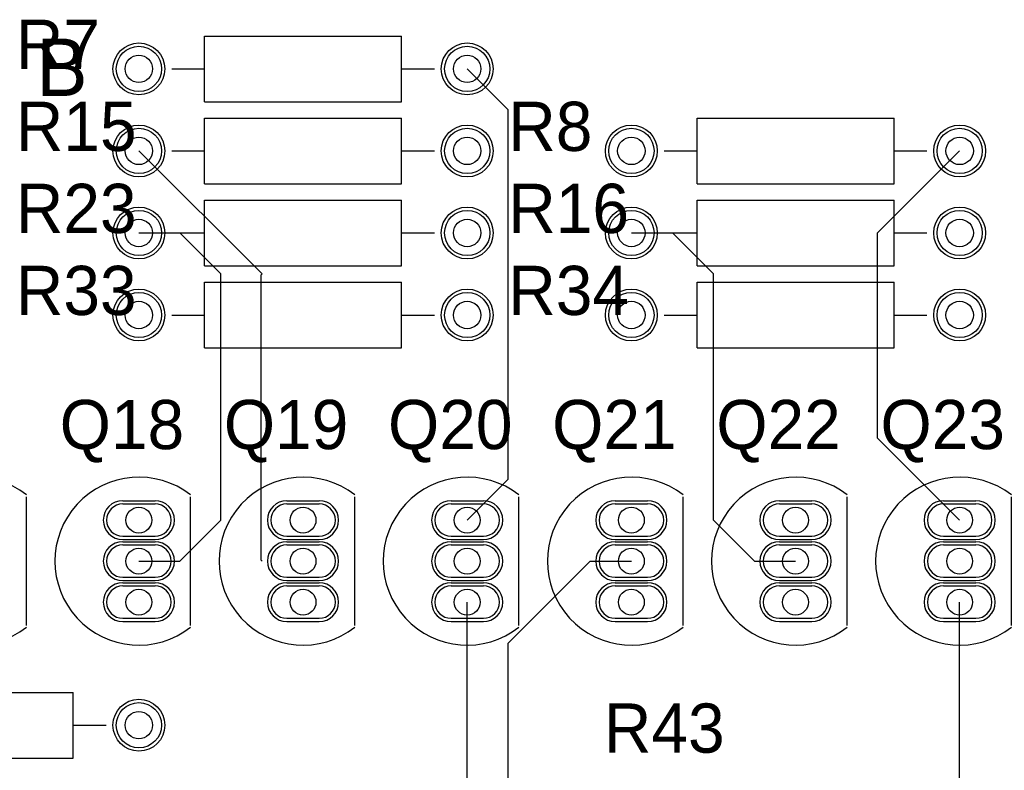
# Model space of a CAD drawing. Extents: x 0.2 to 21.7, y 0.2 to 7.8.
# Tile 16 of 23: x 6.4 to 7.6, y 3.8 to 4.8. Entities that reach past the tile are written whole.
import ezdxf

# ---------------------------------------------------------------- set-up
doc = ezdxf.new("R2010")
doc.units = 0
doc.layers.get('0').update_dxf_attribs({"linetype": 'CONTINUOUS'})
for name, color, linetype in [('BOTTOMLAYER', 5, 'CONTINUOUS'), ('BOTTOMSOLDER', 6, 'CONTINUOUS'), ('MECHANICAL16', 56, 'CONTINUOUS'), ('MULTILAYER', 9, 'CONTINUOUS'), ('PADHOLE', 156, 'CONTINUOUS'), ('TOPLAYER', 1, 'CONTINUOUS'), ('TOPOVERLAY', 2, 'CONTINUOUS'), ('TOPSOLDER', 216, 'CONTINUOUS')]:
    doc.layers.add(name, color=color, linetype=linetype)

# ---------------------------------------------------------------- blocks, each defined once
blk = doc.blocks.new('29_04_49')
at = {"layer": 'BOTTOMLAYER'}
for p, q in [((-0.019685, 0.069685), (0.019685, 0.069685)), ((-0.019685, 0.030315), (0.019685, 0.030315)), ((-0.019685, 0.019685), (0.019685, 0.019685)), ((-0.019685, -0.019685), (0.019685, -0.019685)), ((-0.019685, -0.030315), (0.019685, -0.030315)), ((-0.019685, -0.069685), (0.019685, -0.069685))]:
    blk.add_line(p, q, dxfattribs=at)
for centre, start, end in [((-0.019685, 0.05), 90, 270), ((0.019685, 0.05), 270, 90), ((-0.019685, 0), 90, 270), ((0.019685, 0), 270, 90), ((-0.019685, -0.05), 90, 270), ((0.019685, -0.05), 270, 90)]:
    blk.add_arc(centre, 0.019685, start, end, dxfattribs=at)
at = {"layer": 'BOTTOMSOLDER'}
for p, q in [((-0.019685, 0.073685), (0.019685, 0.073685)), ((-0.019685, 0.026315), (0.019685, 0.026315)), ((-0.019685, 0.023685), (0.019685, 0.023685)), ((-0.019685, -0.023685), (0.019685, -0.023685)), ((-0.019685, -0.026315), (0.019685, -0.026315)), ((-0.019685, -0.073685), (0.019685, -0.073685))]:
    blk.add_line(p, q, dxfattribs=at)
for centre, start, end in [((-0.019685, 0.05), 90, 270), ((0.019685, 0.05), 270, 90), ((-0.019685, 0), 90, 270), ((0.019685, 0), 270, 90), ((-0.019685, -0.05), 90, 270), ((0.019685, -0.05), 270, 90)]:
    blk.add_arc(centre, 0.023685, start, end, dxfattribs=at)
at = {"layer": 'MULTILAYER'}
for p, q in [((-0.019685, 0.069685), (0.019685, 0.069685)), ((-0.019685, 0.030315), (0.019685, 0.030315)), ((-0.019685, 0.019685), (0.019685, 0.019685)), ((-0.019685, -0.019685), (0.019685, -0.019685)), ((-0.019685, -0.030315), (0.019685, -0.030315)), ((-0.019685, -0.069685), (0.019685, -0.069685))]:
    blk.add_line(p, q, dxfattribs=at)
for centre, start, end in [((-0.019685, 0.05), 90, 270), ((0.019685, 0.05), 270, 90), ((-0.019685, 0), 90, 270), ((0.019685, 0), 270, 90), ((-0.019685, -0.05), 90, 270), ((0.019685, -0.05), 270, 90)]:
    blk.add_arc(centre, 0.019685, start, end, dxfattribs=at)
at = {"layer": 'PADHOLE'}
for centre in [(0, 0.05), (0, 0), (0, -0.05)]:
    blk.add_circle(centre, 0.015748, dxfattribs=at)
at = {"layer": 'TOPLAYER'}
for p, q in [((-0.019685, 0.069685), (0.019685, 0.069685)), ((-0.019685, 0.030315), (0.019685, 0.030315)), ((-0.019685, 0.019685), (0.019685, 0.019685)), ((-0.019685, -0.019685), (0.019685, -0.019685)), ((-0.019685, -0.030315), (0.019685, -0.030315)), ((-0.019685, -0.069685), (0.019685, -0.069685))]:
    blk.add_line(p, q, dxfattribs=at)
for centre, start, end in [((-0.019685, 0.05), 90, 270), ((0.019685, 0.05), 270, 90), ((-0.019685, 0), 90, 270), ((0.019685, 0), 270, 90), ((-0.019685, -0.05), 90, 270), ((0.019685, -0.05), 270, 90)]:
    blk.add_arc(centre, 0.019685, start, end, dxfattribs=at)
at = {"layer": 'TOPOVERLAY'}
blk.add_line((0.062992, -0.078346), (0.062992, 0.078346), dxfattribs=at)
blk.add_arc((0, 0), 0.102362, 52, 308, dxfattribs=at)
at = {"layer": 'TOPSOLDER'}
for p, q in [((-0.019685, 0.073685), (0.019685, 0.073685)), ((-0.019685, 0.026315), (0.019685, 0.026315)), ((-0.019685, 0.023685), (0.019685, 0.023685)), ((-0.019685, -0.023685), (0.019685, -0.023685)), ((-0.019685, -0.026315), (0.019685, -0.026315)), ((-0.019685, -0.073685), (0.019685, -0.073685))]:
    blk.add_line(p, q, dxfattribs=at)
for centre, start, end in [((-0.019685, 0.05), 90, 270), ((0.019685, 0.05), 270, 90), ((-0.019685, 0), 90, 270), ((0.019685, 0), 270, 90), ((-0.019685, -0.05), 90, 270), ((0.019685, -0.05), 270, 90)]:
    blk.add_arc(centre, 0.023685, start, end, dxfattribs=at)
blk = doc.blocks.new('29_04_50')
at = {"layer": 'BOTTOMLAYER'}
for p, q in [((-0.019685, 0.069685), (0.019685, 0.069685)), ((-0.019685, 0.030315), (0.019685, 0.030315)), ((-0.019685, 0.019685), (0.019685, 0.019685)), ((-0.019685, -0.019685), (0.019685, -0.019685)), ((-0.019685, -0.030315), (0.019685, -0.030315)), ((-0.019685, -0.069685), (0.019685, -0.069685))]:
    blk.add_line(p, q, dxfattribs=at)
for centre, start, end in [((-0.019685, 0.05), 90, 270), ((0.019685, 0.05), 270, 90), ((-0.019685, 0), 90, 270), ((0.019685, 0), 270, 90), ((-0.019685, -0.05), 90, 270), ((0.019685, -0.05), 270, 90)]:
    blk.add_arc(centre, 0.019685, start, end, dxfattribs=at)
at = {"layer": 'BOTTOMSOLDER'}
for p, q in [((-0.019685, 0.073685), (0.019685, 0.073685)), ((-0.019685, 0.026315), (0.019685, 0.026315)), ((-0.019685, 0.023685), (0.019685, 0.023685)), ((-0.019685, -0.023685), (0.019685, -0.023685)), ((-0.019685, -0.026315), (0.019685, -0.026315)), ((-0.019685, -0.073685), (0.019685, -0.073685))]:
    blk.add_line(p, q, dxfattribs=at)
for centre, start, end in [((-0.019685, 0.05), 90, 270), ((0.019685, 0.05), 270, 90), ((-0.019685, 0), 90, 270), ((0.019685, 0), 270, 90), ((-0.019685, -0.05), 90, 270), ((0.019685, -0.05), 270, 90)]:
    blk.add_arc(centre, 0.023685, start, end, dxfattribs=at)
at = {"layer": 'MULTILAYER'}
for p, q in [((-0.019685, 0.069685), (0.019685, 0.069685)), ((-0.019685, 0.030315), (0.019685, 0.030315)), ((-0.019685, 0.019685), (0.019685, 0.019685)), ((-0.019685, -0.019685), (0.019685, -0.019685)), ((-0.019685, -0.030315), (0.019685, -0.030315)), ((-0.019685, -0.069685), (0.019685, -0.069685))]:
    blk.add_line(p, q, dxfattribs=at)
for centre, start, end in [((-0.019685, 0.05), 90, 270), ((0.019685, 0.05), 270, 90), ((-0.019685, 0), 90, 270), ((0.019685, 0), 270, 90), ((-0.019685, -0.05), 90, 270), ((0.019685, -0.05), 270, 90)]:
    blk.add_arc(centre, 0.019685, start, end, dxfattribs=at)
at = {"layer": 'PADHOLE'}
for centre in [(0, 0.05), (0, 0), (0, -0.05)]:
    blk.add_circle(centre, 0.015748, dxfattribs=at)
at = {"layer": 'TOPLAYER'}
for p, q in [((-0.019685, 0.069685), (0.019685, 0.069685)), ((-0.019685, 0.030315), (0.019685, 0.030315)), ((-0.019685, 0.019685), (0.019685, 0.019685)), ((-0.019685, -0.019685), (0.019685, -0.019685)), ((-0.019685, -0.030315), (0.019685, -0.030315)), ((-0.019685, -0.069685), (0.019685, -0.069685))]:
    blk.add_line(p, q, dxfattribs=at)
for centre, start, end in [((-0.019685, 0.05), 90, 270), ((0.019685, 0.05), 270, 90), ((-0.019685, 0), 90, 270), ((0.019685, 0), 270, 90), ((-0.019685, -0.05), 90, 270), ((0.019685, -0.05), 270, 90)]:
    blk.add_arc(centre, 0.019685, start, end, dxfattribs=at)
at = {"layer": 'TOPOVERLAY'}
blk.add_line((0.062992, -0.078346), (0.062992, 0.078346), dxfattribs=at)
blk.add_arc((0, 0), 0.102362, 52, 308, dxfattribs=at)
at = {"layer": 'TOPSOLDER'}
for p, q in [((-0.019685, 0.073685), (0.019685, 0.073685)), ((-0.019685, 0.026315), (0.019685, 0.026315)), ((-0.019685, 0.023685), (0.019685, 0.023685)), ((-0.019685, -0.023685), (0.019685, -0.023685)), ((-0.019685, -0.026315), (0.019685, -0.026315)), ((-0.019685, -0.073685), (0.019685, -0.073685))]:
    blk.add_line(p, q, dxfattribs=at)
for centre, start, end in [((-0.019685, 0.05), 90, 270), ((0.019685, 0.05), 270, 90), ((-0.019685, 0), 90, 270), ((0.019685, 0), 270, 90), ((-0.019685, -0.05), 90, 270), ((0.019685, -0.05), 270, 90)]:
    blk.add_arc(centre, 0.023685, start, end, dxfattribs=at)
blk = doc.blocks.new('29_04_51')
at = {"layer": 'BOTTOMLAYER'}
for p, q in [((-0.019685, 0.069685), (0.019685, 0.069685)), ((-0.019685, 0.030315), (0.019685, 0.030315)), ((-0.019685, 0.019685), (0.019685, 0.019685)), ((-0.019685, -0.019685), (0.019685, -0.019685)), ((-0.019685, -0.030315), (0.019685, -0.030315)), ((-0.019685, -0.069685), (0.019685, -0.069685))]:
    blk.add_line(p, q, dxfattribs=at)
for centre, start, end in [((-0.019685, 0.05), 90, 270), ((0.019685, 0.05), 270, 90), ((-0.019685, 0), 90, 270), ((0.019685, 0), 270, 90), ((-0.019685, -0.05), 90, 270), ((0.019685, -0.05), 270, 90)]:
    blk.add_arc(centre, 0.019685, start, end, dxfattribs=at)
at = {"layer": 'BOTTOMSOLDER'}
for p, q in [((-0.019685, 0.073685), (0.019685, 0.073685)), ((-0.019685, 0.026315), (0.019685, 0.026315)), ((-0.019685, 0.023685), (0.019685, 0.023685)), ((-0.019685, -0.023685), (0.019685, -0.023685)), ((-0.019685, -0.026315), (0.019685, -0.026315)), ((-0.019685, -0.073685), (0.019685, -0.073685))]:
    blk.add_line(p, q, dxfattribs=at)
for centre, start, end in [((-0.019685, 0.05), 90, 270), ((0.019685, 0.05), 270, 90), ((-0.019685, 0), 90, 270), ((0.019685, 0), 270, 90), ((-0.019685, -0.05), 90, 270), ((0.019685, -0.05), 270, 90)]:
    blk.add_arc(centre, 0.023685, start, end, dxfattribs=at)
at = {"layer": 'MULTILAYER'}
for p, q in [((-0.019685, 0.069685), (0.019685, 0.069685)), ((-0.019685, 0.030315), (0.019685, 0.030315)), ((-0.019685, 0.019685), (0.019685, 0.019685)), ((-0.019685, -0.019685), (0.019685, -0.019685)), ((-0.019685, -0.030315), (0.019685, -0.030315)), ((-0.019685, -0.069685), (0.019685, -0.069685))]:
    blk.add_line(p, q, dxfattribs=at)
for centre, start, end in [((-0.019685, 0.05), 90, 270), ((0.019685, 0.05), 270, 90), ((-0.019685, 0), 90, 270), ((0.019685, 0), 270, 90), ((-0.019685, -0.05), 90, 270), ((0.019685, -0.05), 270, 90)]:
    blk.add_arc(centre, 0.019685, start, end, dxfattribs=at)
at = {"layer": 'PADHOLE'}
for centre in [(0, 0.05), (0, 0), (0, -0.05)]:
    blk.add_circle(centre, 0.015748, dxfattribs=at)
at = {"layer": 'TOPLAYER'}
for p, q in [((-0.019685, 0.069685), (0.019685, 0.069685)), ((-0.019685, 0.030315), (0.019685, 0.030315)), ((-0.019685, 0.019685), (0.019685, 0.019685)), ((-0.019685, -0.019685), (0.019685, -0.019685)), ((-0.019685, -0.030315), (0.019685, -0.030315)), ((-0.019685, -0.069685), (0.019685, -0.069685))]:
    blk.add_line(p, q, dxfattribs=at)
for centre, start, end in [((-0.019685, 0.05), 90, 270), ((0.019685, 0.05), 270, 90), ((-0.019685, 0), 90, 270), ((0.019685, 0), 270, 90), ((-0.019685, -0.05), 90, 270), ((0.019685, -0.05), 270, 90)]:
    blk.add_arc(centre, 0.019685, start, end, dxfattribs=at)
at = {"layer": 'TOPOVERLAY'}
blk.add_line((0.062992, -0.078346), (0.062992, 0.078346), dxfattribs=at)
blk.add_arc((0, 0), 0.102362, 52, 308, dxfattribs=at)
at = {"layer": 'TOPSOLDER'}
for p, q in [((-0.019685, 0.073685), (0.019685, 0.073685)), ((-0.019685, 0.026315), (0.019685, 0.026315)), ((-0.019685, 0.023685), (0.019685, 0.023685)), ((-0.019685, -0.023685), (0.019685, -0.023685)), ((-0.019685, -0.026315), (0.019685, -0.026315)), ((-0.019685, -0.073685), (0.019685, -0.073685))]:
    blk.add_line(p, q, dxfattribs=at)
for centre, start, end in [((-0.019685, 0.05), 90, 270), ((0.019685, 0.05), 270, 90), ((-0.019685, 0), 90, 270), ((0.019685, 0), 270, 90), ((-0.019685, -0.05), 90, 270), ((0.019685, -0.05), 270, 90)]:
    blk.add_arc(centre, 0.023685, start, end, dxfattribs=at)
blk = doc.blocks.new('29_04_52')
at = {"layer": 'BOTTOMLAYER'}
for p, q in [((-0.019685, 0.069685), (0.019685, 0.069685)), ((-0.019685, 0.030315), (0.019685, 0.030315)), ((-0.019685, 0.019685), (0.019685, 0.019685)), ((-0.019685, -0.019685), (0.019685, -0.019685)), ((-0.019685, -0.030315), (0.019685, -0.030315)), ((-0.019685, -0.069685), (0.019685, -0.069685))]:
    blk.add_line(p, q, dxfattribs=at)
for centre, start, end in [((-0.019685, 0.05), 90, 270), ((0.019685, 0.05), 270, 90), ((-0.019685, 0), 90, 270), ((0.019685, 0), 270, 90), ((-0.019685, -0.05), 90, 270), ((0.019685, -0.05), 270, 90)]:
    blk.add_arc(centre, 0.019685, start, end, dxfattribs=at)
at = {"layer": 'BOTTOMSOLDER'}
for p, q in [((-0.019685, 0.073685), (0.019685, 0.073685)), ((-0.019685, 0.026315), (0.019685, 0.026315)), ((-0.019685, 0.023685), (0.019685, 0.023685)), ((-0.019685, -0.023685), (0.019685, -0.023685)), ((-0.019685, -0.026315), (0.019685, -0.026315)), ((-0.019685, -0.073685), (0.019685, -0.073685))]:
    blk.add_line(p, q, dxfattribs=at)
for centre, start, end in [((-0.019685, 0.05), 90, 270), ((0.019685, 0.05), 270, 90), ((-0.019685, 0), 90, 270), ((0.019685, 0), 270, 90), ((-0.019685, -0.05), 90, 270), ((0.019685, -0.05), 270, 90)]:
    blk.add_arc(centre, 0.023685, start, end, dxfattribs=at)
at = {"layer": 'MULTILAYER'}
for p, q in [((-0.019685, 0.069685), (0.019685, 0.069685)), ((-0.019685, 0.030315), (0.019685, 0.030315)), ((-0.019685, 0.019685), (0.019685, 0.019685)), ((-0.019685, -0.019685), (0.019685, -0.019685)), ((-0.019685, -0.030315), (0.019685, -0.030315)), ((-0.019685, -0.069685), (0.019685, -0.069685))]:
    blk.add_line(p, q, dxfattribs=at)
for centre, start, end in [((-0.019685, 0.05), 90, 270), ((0.019685, 0.05), 270, 90), ((-0.019685, 0), 90, 270), ((0.019685, 0), 270, 90), ((-0.019685, -0.05), 90, 270), ((0.019685, -0.05), 270, 90)]:
    blk.add_arc(centre, 0.019685, start, end, dxfattribs=at)
at = {"layer": 'PADHOLE'}
for centre in [(0, 0.05), (0, 0), (0, -0.05)]:
    blk.add_circle(centre, 0.015748, dxfattribs=at)
at = {"layer": 'TOPLAYER'}
for p, q in [((-0.019685, 0.069685), (0.019685, 0.069685)), ((-0.019685, 0.030315), (0.019685, 0.030315)), ((-0.019685, 0.019685), (0.019685, 0.019685)), ((-0.019685, -0.019685), (0.019685, -0.019685)), ((-0.019685, -0.030315), (0.019685, -0.030315)), ((-0.019685, -0.069685), (0.019685, -0.069685))]:
    blk.add_line(p, q, dxfattribs=at)
for centre, start, end in [((-0.019685, 0.05), 90, 270), ((0.019685, 0.05), 270, 90), ((-0.019685, 0), 90, 270), ((0.019685, 0), 270, 90), ((-0.019685, -0.05), 90, 270), ((0.019685, -0.05), 270, 90)]:
    blk.add_arc(centre, 0.019685, start, end, dxfattribs=at)
at = {"layer": 'TOPOVERLAY'}
blk.add_line((0.062992, -0.078346), (0.062992, 0.078346), dxfattribs=at)
blk.add_arc((0, 0), 0.102362, 52, 308, dxfattribs=at)
at = {"layer": 'TOPSOLDER'}
for p, q in [((-0.019685, 0.073685), (0.019685, 0.073685)), ((-0.019685, 0.026315), (0.019685, 0.026315)), ((-0.019685, 0.023685), (0.019685, 0.023685)), ((-0.019685, -0.023685), (0.019685, -0.023685)), ((-0.019685, -0.026315), (0.019685, -0.026315)), ((-0.019685, -0.073685), (0.019685, -0.073685))]:
    blk.add_line(p, q, dxfattribs=at)
for centre, start, end in [((-0.019685, 0.05), 90, 270), ((0.019685, 0.05), 270, 90), ((-0.019685, 0), 90, 270), ((0.019685, 0), 270, 90), ((-0.019685, -0.05), 90, 270), ((0.019685, -0.05), 270, 90)]:
    blk.add_arc(centre, 0.023685, start, end, dxfattribs=at)
blk = doc.blocks.new('29_04_53')
at = {"layer": 'BOTTOMLAYER'}
for p, q in [((-0.019685, 0.069685), (0.019685, 0.069685)), ((-0.019685, 0.030315), (0.019685, 0.030315)), ((-0.019685, 0.019685), (0.019685, 0.019685)), ((-0.019685, -0.019685), (0.019685, -0.019685)), ((-0.019685, -0.030315), (0.019685, -0.030315)), ((-0.019685, -0.069685), (0.019685, -0.069685))]:
    blk.add_line(p, q, dxfattribs=at)
for centre, start, end in [((-0.019685, 0.05), 90, 270), ((0.019685, 0.05), 270, 90), ((-0.019685, 0), 90, 270), ((0.019685, 0), 270, 90), ((-0.019685, -0.05), 90, 270), ((0.019685, -0.05), 270, 90)]:
    blk.add_arc(centre, 0.019685, start, end, dxfattribs=at)
at = {"layer": 'BOTTOMSOLDER'}
for p, q in [((-0.019685, 0.073685), (0.019685, 0.073685)), ((-0.019685, 0.026315), (0.019685, 0.026315)), ((-0.019685, 0.023685), (0.019685, 0.023685)), ((-0.019685, -0.023685), (0.019685, -0.023685)), ((-0.019685, -0.026315), (0.019685, -0.026315)), ((-0.019685, -0.073685), (0.019685, -0.073685))]:
    blk.add_line(p, q, dxfattribs=at)
for centre, start, end in [((-0.019685, 0.05), 90, 270), ((0.019685, 0.05), 270, 90), ((-0.019685, 0), 90, 270), ((0.019685, 0), 270, 90), ((-0.019685, -0.05), 90, 270), ((0.019685, -0.05), 270, 90)]:
    blk.add_arc(centre, 0.023685, start, end, dxfattribs=at)
at = {"layer": 'MULTILAYER'}
for p, q in [((-0.019685, 0.069685), (0.019685, 0.069685)), ((-0.019685, 0.030315), (0.019685, 0.030315)), ((-0.019685, 0.019685), (0.019685, 0.019685)), ((-0.019685, -0.019685), (0.019685, -0.019685)), ((-0.019685, -0.030315), (0.019685, -0.030315)), ((-0.019685, -0.069685), (0.019685, -0.069685))]:
    blk.add_line(p, q, dxfattribs=at)
for centre, start, end in [((-0.019685, 0.05), 90, 270), ((0.019685, 0.05), 270, 90), ((-0.019685, 0), 90, 270), ((0.019685, 0), 270, 90), ((-0.019685, -0.05), 90, 270), ((0.019685, -0.05), 270, 90)]:
    blk.add_arc(centre, 0.019685, start, end, dxfattribs=at)
at = {"layer": 'PADHOLE'}
for centre in [(0, 0.05), (0, 0), (0, -0.05)]:
    blk.add_circle(centre, 0.015748, dxfattribs=at)
at = {"layer": 'TOPLAYER'}
for p, q in [((-0.019685, 0.069685), (0.019685, 0.069685)), ((-0.019685, 0.030315), (0.019685, 0.030315)), ((-0.019685, 0.019685), (0.019685, 0.019685)), ((-0.019685, -0.019685), (0.019685, -0.019685)), ((-0.019685, -0.030315), (0.019685, -0.030315)), ((-0.019685, -0.069685), (0.019685, -0.069685))]:
    blk.add_line(p, q, dxfattribs=at)
for centre, start, end in [((-0.019685, 0.05), 90, 270), ((0.019685, 0.05), 270, 90), ((-0.019685, 0), 90, 270), ((0.019685, 0), 270, 90), ((-0.019685, -0.05), 90, 270), ((0.019685, -0.05), 270, 90)]:
    blk.add_arc(centre, 0.019685, start, end, dxfattribs=at)
at = {"layer": 'TOPOVERLAY'}
blk.add_line((0.062992, -0.078346), (0.062992, 0.078346), dxfattribs=at)
blk.add_arc((0, 0), 0.102362, 52, 308, dxfattribs=at)
at = {"layer": 'TOPSOLDER'}
for p, q in [((-0.019685, 0.073685), (0.019685, 0.073685)), ((-0.019685, 0.026315), (0.019685, 0.026315)), ((-0.019685, 0.023685), (0.019685, 0.023685)), ((-0.019685, -0.023685), (0.019685, -0.023685)), ((-0.019685, -0.026315), (0.019685, -0.026315)), ((-0.019685, -0.073685), (0.019685, -0.073685))]:
    blk.add_line(p, q, dxfattribs=at)
for centre, start, end in [((-0.019685, 0.05), 90, 270), ((0.019685, 0.05), 270, 90), ((-0.019685, 0), 90, 270), ((0.019685, 0), 270, 90), ((-0.019685, -0.05), 90, 270), ((0.019685, -0.05), 270, 90)]:
    blk.add_arc(centre, 0.023685, start, end, dxfattribs=at)
blk = doc.blocks.new('29_04_54')
at = {"layer": 'BOTTOMLAYER'}
for p, q in [((-0.019685, 0.069685), (0.019685, 0.069685)), ((-0.019685, 0.030315), (0.019685, 0.030315)), ((-0.019685, 0.019685), (0.019685, 0.019685)), ((-0.019685, -0.019685), (0.019685, -0.019685)), ((-0.019685, -0.030315), (0.019685, -0.030315)), ((-0.019685, -0.069685), (0.019685, -0.069685))]:
    blk.add_line(p, q, dxfattribs=at)
for centre, start, end in [((-0.019685, 0.05), 90, 270), ((0.019685, 0.05), 270, 90), ((-0.019685, 0), 90, 270), ((0.019685, 0), 270, 90), ((-0.019685, -0.05), 90, 270), ((0.019685, -0.05), 270, 90)]:
    blk.add_arc(centre, 0.019685, start, end, dxfattribs=at)
at = {"layer": 'BOTTOMSOLDER'}
for p, q in [((-0.019685, 0.073685), (0.019685, 0.073685)), ((-0.019685, 0.026315), (0.019685, 0.026315)), ((-0.019685, 0.023685), (0.019685, 0.023685)), ((-0.019685, -0.023685), (0.019685, -0.023685)), ((-0.019685, -0.026315), (0.019685, -0.026315)), ((-0.019685, -0.073685), (0.019685, -0.073685))]:
    blk.add_line(p, q, dxfattribs=at)
for centre, start, end in [((-0.019685, 0.05), 90, 270), ((0.019685, 0.05), 270, 90), ((-0.019685, 0), 90, 270), ((0.019685, 0), 270, 90), ((-0.019685, -0.05), 90, 270), ((0.019685, -0.05), 270, 90)]:
    blk.add_arc(centre, 0.023685, start, end, dxfattribs=at)
at = {"layer": 'MULTILAYER'}
for p, q in [((-0.019685, 0.069685), (0.019685, 0.069685)), ((-0.019685, 0.030315), (0.019685, 0.030315)), ((-0.019685, 0.019685), (0.019685, 0.019685)), ((-0.019685, -0.019685), (0.019685, -0.019685)), ((-0.019685, -0.030315), (0.019685, -0.030315)), ((-0.019685, -0.069685), (0.019685, -0.069685))]:
    blk.add_line(p, q, dxfattribs=at)
for centre, start, end in [((-0.019685, 0.05), 90, 270), ((0.019685, 0.05), 270, 90), ((-0.019685, 0), 90, 270), ((0.019685, 0), 270, 90), ((-0.019685, -0.05), 90, 270), ((0.019685, -0.05), 270, 90)]:
    blk.add_arc(centre, 0.019685, start, end, dxfattribs=at)
at = {"layer": 'PADHOLE'}
for centre in [(0, 0.05), (0, 0), (0, -0.05)]:
    blk.add_circle(centre, 0.015748, dxfattribs=at)
at = {"layer": 'TOPLAYER'}
for p, q in [((-0.019685, 0.069685), (0.019685, 0.069685)), ((-0.019685, 0.030315), (0.019685, 0.030315)), ((-0.019685, 0.019685), (0.019685, 0.019685)), ((-0.019685, -0.019685), (0.019685, -0.019685)), ((-0.019685, -0.030315), (0.019685, -0.030315)), ((-0.019685, -0.069685), (0.019685, -0.069685))]:
    blk.add_line(p, q, dxfattribs=at)
for centre, start, end in [((-0.019685, 0.05), 90, 270), ((0.019685, 0.05), 270, 90), ((-0.019685, 0), 90, 270), ((0.019685, 0), 270, 90), ((-0.019685, -0.05), 90, 270), ((0.019685, -0.05), 270, 90)]:
    blk.add_arc(centre, 0.019685, start, end, dxfattribs=at)
at = {"layer": 'TOPOVERLAY'}
blk.add_line((0.062992, -0.078346), (0.062992, 0.078346), dxfattribs=at)
blk.add_arc((0, 0), 0.102362, 52, 308, dxfattribs=at)
at = {"layer": 'TOPSOLDER'}
for p, q in [((-0.019685, 0.073685), (0.019685, 0.073685)), ((-0.019685, 0.026315), (0.019685, 0.026315)), ((-0.019685, 0.023685), (0.019685, 0.023685)), ((-0.019685, -0.023685), (0.019685, -0.023685)), ((-0.019685, -0.026315), (0.019685, -0.026315)), ((-0.019685, -0.073685), (0.019685, -0.073685))]:
    blk.add_line(p, q, dxfattribs=at)
for centre, start, end in [((-0.019685, 0.05), 90, 270), ((0.019685, 0.05), 270, 90), ((-0.019685, 0), 90, 270), ((0.019685, 0), 270, 90), ((-0.019685, -0.05), 90, 270), ((0.019685, -0.05), 270, 90)]:
    blk.add_arc(centre, 0.023685, start, end, dxfattribs=at)
blk = doc.blocks.new('29_04_55')
at = {"layer": 'BOTTOMLAYER'}
for p, q in [((-0.019685, 0.069685), (0.019685, 0.069685)), ((-0.019685, 0.030315), (0.019685, 0.030315)), ((-0.019685, 0.019685), (0.019685, 0.019685)), ((-0.019685, -0.019685), (0.019685, -0.019685)), ((-0.019685, -0.030315), (0.019685, -0.030315)), ((-0.019685, -0.069685), (0.019685, -0.069685))]:
    blk.add_line(p, q, dxfattribs=at)
for centre, start, end in [((-0.019685, 0.05), 90, 270), ((0.019685, 0.05), 270, 90), ((-0.019685, 0), 90, 270), ((0.019685, 0), 270, 90), ((-0.019685, -0.05), 90, 270), ((0.019685, -0.05), 270, 90)]:
    blk.add_arc(centre, 0.019685, start, end, dxfattribs=at)
at = {"layer": 'BOTTOMSOLDER'}
for p, q in [((-0.019685, 0.073685), (0.019685, 0.073685)), ((-0.019685, 0.026315), (0.019685, 0.026315)), ((-0.019685, 0.023685), (0.019685, 0.023685)), ((-0.019685, -0.023685), (0.019685, -0.023685)), ((-0.019685, -0.026315), (0.019685, -0.026315)), ((-0.019685, -0.073685), (0.019685, -0.073685))]:
    blk.add_line(p, q, dxfattribs=at)
for centre, start, end in [((-0.019685, 0.05), 90, 270), ((0.019685, 0.05), 270, 90), ((-0.019685, 0), 90, 270), ((0.019685, 0), 270, 90), ((-0.019685, -0.05), 90, 270), ((0.019685, -0.05), 270, 90)]:
    blk.add_arc(centre, 0.023685, start, end, dxfattribs=at)
at = {"layer": 'MULTILAYER'}
for p, q in [((-0.019685, 0.069685), (0.019685, 0.069685)), ((-0.019685, 0.030315), (0.019685, 0.030315)), ((-0.019685, 0.019685), (0.019685, 0.019685)), ((-0.019685, -0.019685), (0.019685, -0.019685)), ((-0.019685, -0.030315), (0.019685, -0.030315)), ((-0.019685, -0.069685), (0.019685, -0.069685))]:
    blk.add_line(p, q, dxfattribs=at)
for centre, start, end in [((-0.019685, 0.05), 90, 270), ((0.019685, 0.05), 270, 90), ((-0.019685, 0), 90, 270), ((0.019685, 0), 270, 90), ((-0.019685, -0.05), 90, 270), ((0.019685, -0.05), 270, 90)]:
    blk.add_arc(centre, 0.019685, start, end, dxfattribs=at)
at = {"layer": 'PADHOLE'}
for centre in [(0, 0.05), (0, 0), (0, -0.05)]:
    blk.add_circle(centre, 0.015748, dxfattribs=at)
at = {"layer": 'TOPLAYER'}
for p, q in [((-0.019685, 0.069685), (0.019685, 0.069685)), ((-0.019685, 0.030315), (0.019685, 0.030315)), ((-0.019685, 0.019685), (0.019685, 0.019685)), ((-0.019685, -0.019685), (0.019685, -0.019685)), ((-0.019685, -0.030315), (0.019685, -0.030315)), ((-0.019685, -0.069685), (0.019685, -0.069685))]:
    blk.add_line(p, q, dxfattribs=at)
for centre, start, end in [((-0.019685, 0.05), 90, 270), ((0.019685, 0.05), 270, 90), ((-0.019685, 0), 90, 270), ((0.019685, 0), 270, 90), ((-0.019685, -0.05), 90, 270), ((0.019685, -0.05), 270, 90)]:
    blk.add_arc(centre, 0.019685, start, end, dxfattribs=at)
at = {"layer": 'TOPOVERLAY'}
blk.add_line((0.062992, -0.078346), (0.062992, 0.078346), dxfattribs=at)
blk.add_arc((0, 0), 0.102362, 52, 308, dxfattribs=at)
at = {"layer": 'TOPSOLDER'}
for p, q in [((-0.019685, 0.073685), (0.019685, 0.073685)), ((-0.019685, 0.026315), (0.019685, 0.026315)), ((-0.019685, 0.023685), (0.019685, 0.023685)), ((-0.019685, -0.023685), (0.019685, -0.023685)), ((-0.019685, -0.026315), (0.019685, -0.026315)), ((-0.019685, -0.073685), (0.019685, -0.073685))]:
    blk.add_line(p, q, dxfattribs=at)
for centre, start, end in [((-0.019685, 0.05), 90, 270), ((0.019685, 0.05), 270, 90), ((-0.019685, 0), 90, 270), ((0.019685, 0), 270, 90), ((-0.019685, -0.05), 90, 270), ((0.019685, -0.05), 270, 90)]:
    blk.add_arc(centre, 0.023685, start, end, dxfattribs=at)
blk = doc.blocks.new('AXIAL_0_4_71')
at = {"layer": 'BOTTOMLAYER'}
for centre in [(-0.2, 0), (0.2, 0)]:
    blk.add_circle(centre, 0.0276, dxfattribs=at)
at = {"layer": 'BOTTOMSOLDER'}
for centre in [(-0.2, 0), (0.2, 0)]:
    blk.add_circle(centre, 0.0316, dxfattribs=at)
at = {"layer": 'MULTILAYER'}
for centre in [(-0.2, 0), (0.2, 0)]:
    blk.add_circle(centre, 0.0276, dxfattribs=at)
at = {"layer": 'PADHOLE'}
for centre in [(-0.2, 0), (0.2, 0)]:
    blk.add_circle(centre, 0.0167, dxfattribs=at)
at = {"layer": 'TOPLAYER'}
for centre in [(-0.2, 0), (0.2, 0)]:
    blk.add_circle(centre, 0.0276, dxfattribs=at)
at = {"layer": 'TOPOVERLAY'}
for p, q in [((-0.12, 0.04), (0.12, 0.04)), ((-0.12, -0.04), (-0.12, 0.04)), ((0.12, -0.04), (0.12, 0.04)), ((-0.16, 0), (-0.12, 0)), ((0.12, 0), (0.16, 0)), ((-0.12, -0.04), (0.12, -0.04))]:
    blk.add_line(p, q, dxfattribs=at)
at = {"layer": 'TOPSOLDER'}
for centre in [(-0.2, 0), (0.2, 0)]:
    blk.add_circle(centre, 0.0316, dxfattribs=at)
blk = doc.blocks.new('AXIAL_0_4_72')
at = {"layer": 'BOTTOMLAYER'}
for centre in [(-0.2, 0), (0.2, 0)]:
    blk.add_circle(centre, 0.0276, dxfattribs=at)
at = {"layer": 'BOTTOMSOLDER'}
for centre in [(-0.2, 0), (0.2, 0)]:
    blk.add_circle(centre, 0.0316, dxfattribs=at)
at = {"layer": 'MULTILAYER'}
for centre in [(-0.2, 0), (0.2, 0)]:
    blk.add_circle(centre, 0.0276, dxfattribs=at)
at = {"layer": 'PADHOLE'}
for centre in [(-0.2, 0), (0.2, 0)]:
    blk.add_circle(centre, 0.0167, dxfattribs=at)
at = {"layer": 'TOPLAYER'}
for centre in [(-0.2, 0), (0.2, 0)]:
    blk.add_circle(centre, 0.0276, dxfattribs=at)
at = {"layer": 'TOPOVERLAY'}
for p, q in [((-0.12, 0.04), (0.12, 0.04)), ((-0.12, -0.04), (-0.12, 0.04)), ((0.12, -0.04), (0.12, 0.04)), ((-0.16, 0), (-0.12, 0)), ((0.12, 0), (0.16, 0)), ((-0.12, -0.04), (0.12, -0.04))]:
    blk.add_line(p, q, dxfattribs=at)
at = {"layer": 'TOPSOLDER'}
for centre in [(-0.2, 0), (0.2, 0)]:
    blk.add_circle(centre, 0.0316, dxfattribs=at)
blk = doc.blocks.new('AXIAL_0_4_79')
at = {"layer": 'BOTTOMLAYER'}
for centre in [(-0.2, 0), (0.2, 0)]:
    blk.add_circle(centre, 0.0276, dxfattribs=at)
at = {"layer": 'BOTTOMSOLDER'}
for centre in [(-0.2, 0), (0.2, 0)]:
    blk.add_circle(centre, 0.0316, dxfattribs=at)
at = {"layer": 'MULTILAYER'}
for centre in [(-0.2, 0), (0.2, 0)]:
    blk.add_circle(centre, 0.0276, dxfattribs=at)
at = {"layer": 'PADHOLE'}
for centre in [(-0.2, 0), (0.2, 0)]:
    blk.add_circle(centre, 0.0167, dxfattribs=at)
at = {"layer": 'TOPLAYER'}
for centre in [(-0.2, 0), (0.2, 0)]:
    blk.add_circle(centre, 0.0276, dxfattribs=at)
at = {"layer": 'TOPOVERLAY'}
for p, q in [((-0.12, 0.04), (0.12, 0.04)), ((-0.12, -0.04), (-0.12, 0.04)), ((0.12, -0.04), (0.12, 0.04)), ((-0.16, 0), (-0.12, 0)), ((0.12, 0), (0.16, 0)), ((-0.12, -0.04), (0.12, -0.04))]:
    blk.add_line(p, q, dxfattribs=at)
at = {"layer": 'TOPSOLDER'}
for centre in [(-0.2, 0), (0.2, 0)]:
    blk.add_circle(centre, 0.0316, dxfattribs=at)
blk = doc.blocks.new('AXIAL_0_4_80')
at = {"layer": 'BOTTOMLAYER'}
for centre in [(-0.2, 0), (0.2, 0)]:
    blk.add_circle(centre, 0.0276, dxfattribs=at)
at = {"layer": 'BOTTOMSOLDER'}
for centre in [(-0.2, 0), (0.2, 0)]:
    blk.add_circle(centre, 0.0316, dxfattribs=at)
at = {"layer": 'MULTILAYER'}
for centre in [(-0.2, 0), (0.2, 0)]:
    blk.add_circle(centre, 0.0276, dxfattribs=at)
at = {"layer": 'PADHOLE'}
for centre in [(-0.2, 0), (0.2, 0)]:
    blk.add_circle(centre, 0.0167, dxfattribs=at)
at = {"layer": 'TOPLAYER'}
for centre in [(-0.2, 0), (0.2, 0)]:
    blk.add_circle(centre, 0.0276, dxfattribs=at)
at = {"layer": 'TOPOVERLAY'}
for p, q in [((-0.12, 0.04), (0.12, 0.04)), ((-0.12, -0.04), (-0.12, 0.04)), ((0.12, -0.04), (0.12, 0.04)), ((-0.16, 0), (-0.12, 0)), ((0.12, 0), (0.16, 0)), ((-0.12, -0.04), (0.12, -0.04))]:
    blk.add_line(p, q, dxfattribs=at)
at = {"layer": 'TOPSOLDER'}
for centre in [(-0.2, 0), (0.2, 0)]:
    blk.add_circle(centre, 0.0316, dxfattribs=at)
blk = doc.blocks.new('AXIAL_0_4_87')
at = {"layer": 'BOTTOMLAYER'}
for centre in [(-0.2, 0), (0.2, 0)]:
    blk.add_circle(centre, 0.0276, dxfattribs=at)
at = {"layer": 'BOTTOMSOLDER'}
for centre in [(-0.2, 0), (0.2, 0)]:
    blk.add_circle(centre, 0.0316, dxfattribs=at)
at = {"layer": 'MULTILAYER'}
for centre in [(-0.2, 0), (0.2, 0)]:
    blk.add_circle(centre, 0.0276, dxfattribs=at)
at = {"layer": 'PADHOLE'}
for centre in [(-0.2, 0), (0.2, 0)]:
    blk.add_circle(centre, 0.0167, dxfattribs=at)
at = {"layer": 'TOPLAYER'}
for centre in [(-0.2, 0), (0.2, 0)]:
    blk.add_circle(centre, 0.0276, dxfattribs=at)
at = {"layer": 'TOPOVERLAY'}
for p, q in [((-0.12, 0.04), (0.12, 0.04)), ((-0.12, -0.04), (-0.12, 0.04)), ((0.12, -0.04), (0.12, 0.04)), ((-0.16, 0), (-0.12, 0)), ((0.12, 0), (0.16, 0)), ((-0.12, -0.04), (0.12, -0.04))]:
    blk.add_line(p, q, dxfattribs=at)
at = {"layer": 'TOPSOLDER'}
for centre in [(-0.2, 0), (0.2, 0)]:
    blk.add_circle(centre, 0.0316, dxfattribs=at)
blk = doc.blocks.new('AXIAL_0_4_88')
at = {"layer": 'BOTTOMLAYER'}
for centre in [(-0.2, 0), (0.2, 0)]:
    blk.add_circle(centre, 0.0276, dxfattribs=at)
at = {"layer": 'BOTTOMSOLDER'}
for centre in [(-0.2, 0), (0.2, 0)]:
    blk.add_circle(centre, 0.0316, dxfattribs=at)
at = {"layer": 'MULTILAYER'}
for centre in [(-0.2, 0), (0.2, 0)]:
    blk.add_circle(centre, 0.0276, dxfattribs=at)
at = {"layer": 'PADHOLE'}
for centre in [(-0.2, 0), (0.2, 0)]:
    blk.add_circle(centre, 0.0167, dxfattribs=at)
at = {"layer": 'TOPLAYER'}
for centre in [(-0.2, 0), (0.2, 0)]:
    blk.add_circle(centre, 0.0276, dxfattribs=at)
at = {"layer": 'TOPOVERLAY'}
for p, q in [((-0.12, 0.04), (0.12, 0.04)), ((-0.12, -0.04), (-0.12, 0.04)), ((0.12, -0.04), (0.12, 0.04)), ((-0.16, 0), (-0.12, 0)), ((0.12, 0), (0.16, 0)), ((-0.12, -0.04), (0.12, -0.04))]:
    blk.add_line(p, q, dxfattribs=at)
at = {"layer": 'TOPSOLDER'}
for centre in [(-0.2, 0), (0.2, 0)]:
    blk.add_circle(centre, 0.0316, dxfattribs=at)
blk = doc.blocks.new('AXIAL_0_4_97')
at = {"layer": 'BOTTOMLAYER'}
for centre in [(-0.2, 0), (0.2, 0)]:
    blk.add_circle(centre, 0.0276, dxfattribs=at)
at = {"layer": 'BOTTOMSOLDER'}
for centre in [(-0.2, 0), (0.2, 0)]:
    blk.add_circle(centre, 0.0316, dxfattribs=at)
at = {"layer": 'MULTILAYER'}
for centre in [(-0.2, 0), (0.2, 0)]:
    blk.add_circle(centre, 0.0276, dxfattribs=at)
at = {"layer": 'PADHOLE'}
for centre in [(-0.2, 0), (0.2, 0)]:
    blk.add_circle(centre, 0.0167, dxfattribs=at)
at = {"layer": 'TOPLAYER'}
for centre in [(-0.2, 0), (0.2, 0)]:
    blk.add_circle(centre, 0.0276, dxfattribs=at)
at = {"layer": 'TOPOVERLAY'}
for p, q in [((-0.12, 0.04), (0.12, 0.04)), ((-0.12, -0.04), (-0.12, 0.04)), ((0.12, -0.04), (0.12, 0.04)), ((-0.16, 0), (-0.12, 0)), ((0.12, 0), (0.16, 0)), ((-0.12, -0.04), (0.12, -0.04))]:
    blk.add_line(p, q, dxfattribs=at)
at = {"layer": 'TOPSOLDER'}
for centre in [(-0.2, 0), (0.2, 0)]:
    blk.add_circle(centre, 0.0316, dxfattribs=at)
blk = doc.blocks.new('AXIAL_0_4_98')
at = {"layer": 'BOTTOMLAYER'}
for centre in [(-0.2, 0), (0.2, 0)]:
    blk.add_circle(centre, 0.0276, dxfattribs=at)
at = {"layer": 'BOTTOMSOLDER'}
for centre in [(-0.2, 0), (0.2, 0)]:
    blk.add_circle(centre, 0.0316, dxfattribs=at)
at = {"layer": 'MULTILAYER'}
for centre in [(-0.2, 0), (0.2, 0)]:
    blk.add_circle(centre, 0.0276, dxfattribs=at)
at = {"layer": 'PADHOLE'}
for centre in [(-0.2, 0), (0.2, 0)]:
    blk.add_circle(centre, 0.0167, dxfattribs=at)
at = {"layer": 'TOPLAYER'}
for centre in [(-0.2, 0), (0.2, 0)]:
    blk.add_circle(centre, 0.0276, dxfattribs=at)
at = {"layer": 'TOPOVERLAY'}
for p, q in [((-0.12, 0.04), (0.12, 0.04)), ((-0.12, -0.04), (-0.12, 0.04)), ((0.12, -0.04), (0.12, 0.04)), ((-0.16, 0), (-0.12, 0)), ((0.12, 0), (0.16, 0)), ((-0.12, -0.04), (0.12, -0.04))]:
    blk.add_line(p, q, dxfattribs=at)
at = {"layer": 'TOPSOLDER'}
for centre in [(-0.2, 0), (0.2, 0)]:
    blk.add_circle(centre, 0.0316, dxfattribs=at)

msp = doc.modelspace()

# ---------------------------------------------------------------- linework, layer by layer
at = {"layer": 'TOPLAYER'}
for p, q in [((6.9, 4.7), (6.95, 4.65)), ((6.95, 4.2), (6.95, 4.65)), ((6.5, 4.6), (6.65, 4.45)), ((7.4, 4.5), (7.5, 4.6)), ((6.5, 4.5), (6.55, 4.5)), ((6.55, 4.5), (6.6, 4.45)), ((7.1, 4.5), (7.15, 4.5)), ((7.15, 4.5), (7.2, 4.45)), ((7.4, 4.25), (7.4, 4.5)), ((6.6, 4.15), (6.6, 4.45)), ((6.6488, 4.4488), (6.65, 4.45)), ((6.6488, 4.1012), (6.6488, 4.4488)), ((7.2, 4.15), (7.2, 4.45)), ((7.4, 4.25), (7.5, 4.15)), ((6.9, 4.15), (6.95, 4.2)), ((6.55, 4.1), (6.6, 4.15)), ((7.2, 4.15), (7.25, 4.1)), ((6.5, 4.1), (6.55, 4.1)), ((6.6488, 4.1012), (6.65, 4.1)), ((6.95, 4), (7.05, 4.1)), ((7.05, 4.1), (7.1, 4.1)), ((7.25, 4.1), (7.3, 4.1)), ((6.9, 2.65), (6.9, 4.05)), ((7.5, 2.65), (7.5, 4.05)), ((6.95, 3.65), (6.95, 4))]:
    msp.add_line(p, q, dxfattribs=at)

# ---------------------------------------------------------------- block references
for name, p in [('AXIAL_0_4_71', (6.7, 4.7)), ('AXIAL_0_4_79', (6.7, 4.6)), ('AXIAL_0_4_72', (7.3, 4.6)), ('AXIAL_0_4_87', (6.7, 4.5)), ('AXIAL_0_4_80', (7.3, 4.5)), ('AXIAL_0_4_97', (6.7, 4.4)), ('AXIAL_0_4_98', (7.3, 4.4)), ('29_04_49', (6.3, 4.1)), ('29_04_50', (6.5, 4.1)), ('29_04_51', (6.7, 4.1)), ('29_04_52', (6.9, 4.1)), ('29_04_53', (7.1, 4.1)), ('29_04_54', (7.3, 4.1)), ('29_04_55', (7.5, 4.1))]:
    msp.add_blockref(name, p)
at = {"rotation": 360}
msp.add_blockref('AXIAL_0_4_88', (6.3, 3.9), dxfattribs=at)

# ---------------------------------------------------------------- texts
at = {"layer": 'MECHANICAL16'}
msp.add_text('B', height=0.07, dxfattribs=at).set_placement((6.375, 4.667))
at = {"layer": 'TOPOVERLAY'}
for s, p in [('R7', (6.35, 4.7)), ('R15', (6.35, 4.6)), ('R8', (6.95, 4.6)), ('R23', (6.35, 4.5)), ('R16', (6.95, 4.5)), ('R33', (6.35, 4.4)), ('R34', (6.95, 4.4)), ('Q18', (6.4035, 4.2365)), ('Q19', (6.6035, 4.2365)), ('Q20', (6.8035, 4.2365)), ('Q21', (7.0035, 4.2365)), ('Q22', (7.2035, 4.2365)), ('Q23', (7.4035, 4.2365)), ('R43', (7.0665, 3.8665))]:
    msp.add_text(s, height=0.06, dxfattribs=at).set_placement(p)

doc.saveas('drawing.dxf')
